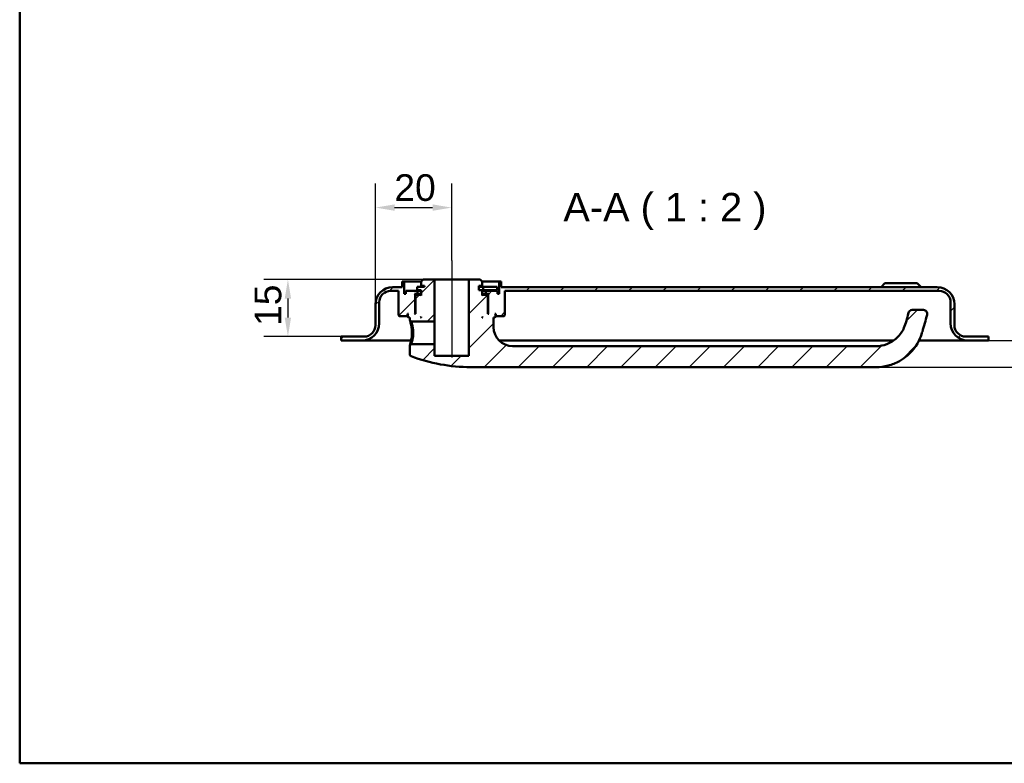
# Model space of a CAD drawing. Header units: millimetres. Extents: x 20 to 833, y 20 to 574.
# Tile 1 of 4: x 20 to 279, y 20 to 215. Entities that reach past the tile are written whole.
import ezdxf

# ---------------------------------------------------------------- set-up
doc = ezdxf.new("R2010")
doc.units = ezdxf.units.MM
doc.header["$LTSCALE"] = 2
for name, color, linetype, lineweight in [('Bemaßungen(DIN)', 7, 'Continuous', 25), ('Mittellinie(DIN)', 7, 'Continuous', 25), ('Sichtbare Kanten(DIN)', 7, 'Continuous', 50), ('Skizziergeometrie(DIN)', 7, 'Continuous', 50), ('Symbole(DIN)', 7, 'Continuous', 25)]:
    doc.layers.add(name, color=color, linetype=linetype, lineweight=lineweight)
doc.layers.add('Schraffur', color=179, linetype='Continuous', lineweight=9, true_color=0x1e1e47)
doc.styles.add('Aktuell-DINGroßer Text', font='arial.ttf')
doc.styles.add('STANDARD-DIN~0', font='arial.ttf')
doc.dimstyles.new('CAD-LAN', dxfattribs={"dimscale": 2, "dimtxt": 3.5, "dimasz": 2.5, "dimexe": 3.175, "dimexo": 0, "dimgap": 0.8, "dimtad": 1, "dimrnd": 1e-08, "dimtxsty": 'STANDARD-DIN~0', "dimcen": 0.09, "dimdle": 10, "dimclrd": 250, "dimclre": 250, "dimclrt": 250, "dimadec": 0, "dimazin": 2, "dimtfac": 1, "dimtmove": 0, "dimatfit": 3, "dimfxl": 1, "dimtolj": 1, "dimtzin": 0, "dimlwd": 25, "dimlwe": 25, "dimarcsym": 0})

# ---------------------------------------------------------------- blocks, each defined once
blk = doc.blocks.new('Ränder Standardrahmen')
at = {"layer": 'Skizziergeometrie(DIN)', "flags": 128}
blk.add_lwpolyline([(10, 10), (10, 287), (410, 287), (410, 10), (10, 10)], dxfattribs=at)
blk = doc.blocks.new('*D23')
at = {"layer": 'Bemaßungen(DIN)', "color": 250, "linetype": 'Continuous', "lineweight": 25, "true_color": 0x3f3f3f, "transparency": 16777216}
for p, q in [((113.43, 140.48), (113.43, 172.19)), ((133.43, 151.98), (133.43, 172.19)), ((118.43, 165.84), (128.43, 165.84))]:
    blk.add_line(p, q, dxfattribs=at)
at = {"layer": 'Bemaßungen(DIN)', "color": 250, "linetype": 'Continuous', "true_color": 0x3f3f3f, "transparency": 16777216}
for points in [[(118.43, 166.68), (118.43, 165.01), (113.43, 165.84)], [(128.43, 166.68), (128.43, 165.01), (133.43, 165.84)]]:
    blk.add_solid(points, dxfattribs=at)
at = {"layer": 'Defpoints', "color": 0, "linetype": 'Continuous', "transparency": 16777216}
for p in [(133.43, 165.84), (133.43, 151.98), (113.43, 140.48)]:
    blk.add_point(p, dxfattribs=at)
at = {"layer": 'Bemaßungen(DIN)', "color": 250, "linetype": 'Continuous', "lineweight": 25, "true_color": 0x3f3f3f, "transparency": 16777216, "insert": (118.37, 174.59), "char_height": 7, "attachment_point": 1, "style": 'STANDARD-DIN~0'}
blk.add_mtext('\\A1;20', dxfattribs=at)
blk = doc.blocks.new('*D24')
at = {"layer": 'Bemaßungen(DIN)', "color": 250, "linetype": 'Continuous', "lineweight": 25, "true_color": 0x3f3f3f, "transparency": 16777216}
for p, q in [((301.39, 135.98), (301.39, 140.98)), ((274.43, 130.98), (307.74, 130.98)), ((301.39, 123.98), (301.39, 130.98)), ((244.93, 123.98), (307.74, 123.98)), ((301.39, 118.98), (301.39, 113.98))]:
    blk.add_line(p, q, dxfattribs=at)
at = {"layer": 'Bemaßungen(DIN)', "color": 250, "linetype": 'Continuous', "true_color": 0x3f3f3f, "transparency": 16777216}
for points in [[(300.55, 135.98), (302.22, 135.98), (301.39, 130.98)], [(300.55, 118.98), (302.22, 118.98), (301.39, 123.98)]]:
    blk.add_solid(points, dxfattribs=at)
at = {"layer": 'Defpoints', "color": 0, "linetype": 'Continuous', "transparency": 16777216}
for p in [(274.43, 130.98), (301.39, 130.98), (244.93, 123.98)]:
    blk.add_point(p, dxfattribs=at)
at = {"layer": 'Bemaßungen(DIN)', "color": 250, "linetype": 'Continuous', "lineweight": 25, "true_color": 0x3f3f3f, "transparency": 16777216, "insert": (292.79, 125.22), "char_height": 7, "attachment_point": 1, "rotation": 90, "style": 'STANDARD-DIN~0'}
blk.add_mtext('\\A1;7', dxfattribs=at)
blk = doc.blocks.new('*D25')
at = {"layer": 'Bemaßungen(DIN)', "color": 250, "linetype": 'Continuous', "lineweight": 25, "true_color": 0x3f3f3f, "transparency": 16777216}
for p, q in [((125.93, 146.98), (84.08, 146.98)), ((90.43, 141.98), (90.43, 136.98)), ((104.43, 131.98), (84.08, 131.98))]:
    blk.add_line(p, q, dxfattribs=at)
at = {"layer": 'Bemaßungen(DIN)', "color": 250, "linetype": 'Continuous', "true_color": 0x3f3f3f, "transparency": 16777216}
for points in [[(89.59, 141.98), (91.26, 141.98), (90.43, 146.98)], [(89.59, 136.98), (91.26, 136.98), (90.43, 131.98)]]:
    blk.add_solid(points, dxfattribs=at)
at = {"layer": 'Defpoints', "color": 0, "linetype": 'Continuous', "transparency": 16777216}
for p in [(125.93, 146.98), (90.43, 131.98), (104.43, 131.98)]:
    blk.add_point(p, dxfattribs=at)
at = {"layer": 'Bemaßungen(DIN)', "color": 250, "linetype": 'Continuous', "lineweight": 25, "true_color": 0x3f3f3f, "transparency": 16777216, "insert": (81.68, 134.77), "char_height": 7, "attachment_point": 1, "rotation": 90, "style": 'STANDARD-DIN~0'}
blk.add_mtext('\\A1;15', dxfattribs=at)

msp = doc.modelspace()

# ---------------------------------------------------------------- hatches: boundary and pattern name
at = {"layer": 'Schraffur'}
h = msp.add_hatch(dxfattribs=at)
h.set_pattern_fill('ANSI31', color=256, scale=50.8, style=0)
h.set_pattern_definition([(45, (0, 0), (-4.49013, 4.49013), [])])
edge = h.paths.add_edge_path()
edge.add_spline(control_points=[(122.798, 129.981), (122.737, 129.921), (122.675, 129.861), (122.551, 129.741), (122.489, 129.681), (122.427, 129.62)], knot_values=[-0.0518019, -0.0518019, -0.0518019, -0.0518019, -0.0259876, -0.0259876, 0, 0, 0, 0], degree=3, periodic=0)
edge.add_line((122.427, 129.62), (122.427, 127.323))
edge.add_spline(control_points=[(122.427, 127.323), (122.429, 127.287), (122.433, 127.251), (122.448, 127.181), (122.46, 127.146), (122.506, 127.046), (122.548, 126.994), (122.637, 126.912), (122.692, 126.878), (122.752, 126.856)], knot_values=[-0.0530304, -0.0530304, -0.0530304, -0.0530304, -0.0446746, -0.0446746, -0.0363187, -0.0363187, -0.0190361, -0.0190361, -0.0000008, -0.0000008, -0.0000008, -0.0000008], degree=3, periodic=0)
edge.add_ellipse((138.427, 168.148), major_axis=(-15.675, -41.291), ratio=1, start_angle=0, end_angle=20.78806)
edge.add_line((138.427, 123.981), (244.927, 123.981))
edge.add_spline(control_points=[(244.927, 123.981), (245.98, 123.981), (247.034, 124.117), (249.073, 124.642), (250.061, 125.032), (252.435, 126.347), (253.715, 127.449), (256.287, 130.704), (256.805, 132.539), (257.433, 134.754), (257.858, 136.23), (258.282, 137.705)], knot_values=[-1.0346226, -1.0346226, -1.0346226, -1.0346226, -0.9382536, -0.9382536, -0.8419239, -0.8419239, -0.6899476, -0.6899476, -0.4605936, -0.4605936, 0, 0, 0, 0], degree=3, periodic=0)
edge.add_ellipse((257.32, 137.981), major_axis=(0.961, -0.276), ratio=1, start_angle=0, end_angle=106)
edge.add_line((257.32, 138.981), (254.32, 138.981))
edge.add_ellipse((254.32, 137.981), major_axis=(0, 1), ratio=1, start_angle=0, end_angle=76.78481)
edge.add_spline(control_points=[(253.346, 138.21), (252.986, 136.674), (252.707, 135.409), (251.79, 133.386), (251.238, 132.517), (249.573, 130.946), (248.684, 130.383), (246.818, 129.666), (245.872, 129.481), (244.927, 129.481)], knot_values=[-1.4743943, -1.4743943, -1.4743943, -1.4743943, -0.9712289, -0.9712289, -0.5989666, -0.5989666, -0.2834298, -0.2834298, 0, 0, 0, 0], degree=3, periodic=0)
edge.add_line((244.927, 129.481), (149.427, 129.481))
edge.add_ellipse((149.427, 134.481), major_axis=(0, -5), ratio=1, start_angle=270, end_angle=360, ccw=False)
edge.add_line((144.427, 134.481), (144.427, 136.981))
edge.add_line((144.427, 136.981), (144.727, 136.981))
edge.add_line((144.727, 136.981), (144.927, 137.181))
edge.add_line((144.927, 137.181), (144.927, 137.781))
edge.add_line((144.927, 137.781), (144.727, 137.981))
edge.add_line((144.727, 137.981), (145.027, 137.981))
edge.add_line((145.027, 137.981), (145.027, 137.481))
edge.add_line((145.027, 137.481), (145.127, 137.381))
edge.add_line((145.127, 137.381), (147.227, 137.381))
edge.add_line((147.227, 137.381), (147.427, 137.581))
edge.add_line((147.427, 137.581), (147.427, 143.981))
edge.add_line((147.427, 143.981), (261.427, 143.981))
edge.add_ellipse((261.427, 140.981), major_axis=(0, 3), ratio=1, start_angle=270, end_angle=360, ccw=False)
edge.add_line((264.427, 140.981), (264.427, 135.481))
edge.add_ellipse((268.927, 135.481), major_axis=(-4.5, 0), ratio=1, start_angle=0, end_angle=90)
edge.add_line((268.927, 130.981), (274.427, 130.981))
edge.add_line((274.427, 130.981), (274.427, 131.981))
edge.add_line((274.427, 131.981), (268.427, 131.981))
edge.add_ellipse((268.427, 134.981), major_axis=(0, -3), ratio=1, start_angle=270, end_angle=360, ccw=False)
edge.add_line((265.427, 134.981), (265.427, 140.481))
edge.add_ellipse((260.927, 140.481), major_axis=(4.5, 0), ratio=1, start_angle=0, end_angle=90)
edge.add_line((260.927, 144.981), (146.427, 144.981))
edge.add_line((146.427, 144.981), (146.427, 146.481))
edge.add_line((146.427, 146.481), (145.927, 146.481))
edge.add_line((145.927, 146.481), (145.927, 143.181))
edge.add_line((145.927, 143.181), (145.427, 143.181))
edge.add_line((145.427, 143.181), (145.427, 143.981))
edge.add_line((145.427, 143.981), (142.427, 143.981))
edge.add_line((142.427, 143.981), (142.427, 143.181))
edge.add_line((142.427, 143.181), (143.177, 143.181))
edge.add_line((143.177, 143.181), (142.977, 142.981))
edge.add_line((142.977, 142.981), (142.977, 138.181))
edge.add_line((142.977, 138.181), (143.177, 137.981))
edge.add_line((143.177, 137.981), (142.927, 137.981))
edge.add_line((142.927, 137.981), (142.927, 142.781))
edge.add_line((142.927, 142.781), (142.727, 142.981))
edge.add_line((142.727, 142.981), (141.627, 142.981))
edge.add_line((141.627, 142.981), (141.427, 142.781))
edge.add_line((141.427, 142.781), (141.427, 144.181))
edge.add_line((141.427, 144.181), (140.527, 144.181))
edge.add_line((140.527, 144.181), (140.527, 145.281))
edge.add_line((140.527, 145.281), (141.427, 145.281))
edge.add_line((141.427, 145.281), (141.427, 146.481))
edge.add_line((141.427, 146.481), (140.927, 146.981))
edge.add_line((140.927, 146.981), (137.927, 146.981))
edge.add_line((137.927, 146.981), (137.927, 126.981))
edge.add_line((137.927, 126.981), (128.927, 126.981))
edge.add_line((128.927, 126.981), (128.927, 129.981))
edge.add_line((128.927, 129.981), (122.798, 129.981))
h.paths.add_polyline_path([(141.627, 136.981), (141.427, 136.981), (141.427, 137.181)], flags=0)
edge = h.paths.add_edge_path()
edge.add_spline(control_points=[(122.427, 136.342), (122.49, 136.282), (122.552, 136.221), (122.676, 136.101), (122.738, 136.041), (122.799, 135.981)], knot_values=[-0.0519734, -0.0519734, -0.0519734, -0.0519734, -0.0259867, -0.0259867, -0.0001656, -0.0001656, -0.0001656, -0.0001656], degree=3, periodic=0)
edge.add_line((122.799, 135.981), (128.927, 135.981))
edge.add_line((128.927, 135.981), (128.927, 146.981))
edge.add_line((128.927, 146.981), (125.927, 146.981))
edge.add_line((125.927, 146.981), (125.427, 146.481))
edge.add_line((125.427, 146.481), (125.427, 145.281))
edge.add_line((125.427, 145.281), (126.327, 145.281))
edge.add_line((126.327, 145.281), (126.327, 145.081))
edge.add_line((126.327, 145.081), (124.41, 145.081))
edge.add_line((124.41, 145.081), (124.41, 144.181))
edge.add_line((124.41, 144.181), (125.427, 144.181))
edge.add_line((125.427, 144.181), (125.427, 142.781))
edge.add_line((125.427, 142.781), (125.227, 142.981))
edge.add_line((125.227, 142.981), (124.127, 142.981))
edge.add_line((124.127, 142.981), (123.927, 142.781))
edge.add_line((123.927, 142.781), (123.927, 137.981))
edge.add_line((123.927, 137.981), (123.677, 137.981))
edge.add_line((123.677, 137.981), (123.877, 138.181))
edge.add_line((123.877, 138.181), (123.877, 142.981))
edge.add_line((123.877, 142.981), (123.677, 143.181))
edge.add_line((123.677, 143.181), (124.427, 143.181))
edge.add_line((124.427, 143.181), (124.427, 143.981))
edge.add_line((124.427, 143.981), (121.427, 143.981))
edge.add_line((121.427, 143.981), (121.427, 143.181))
edge.add_line((121.427, 143.181), (120.927, 143.181))
edge.add_line((120.927, 143.181), (120.927, 146.481))
edge.add_line((120.927, 146.481), (120.427, 146.481))
edge.add_line((120.427, 146.481), (120.427, 144.981))
edge.add_line((120.427, 144.981), (117.927, 144.981))
edge.add_ellipse((117.927, 140.481), major_axis=(0, 4.5), ratio=1, start_angle=0, end_angle=90)
edge.add_line((113.427, 140.481), (113.427, 134.981))
edge.add_ellipse((110.427, 134.981), major_axis=(3, 0), ratio=1, start_angle=270, end_angle=360, ccw=False)
edge.add_line((110.427, 131.981), (104.427, 131.981))
edge.add_line((104.427, 131.981), (104.427, 130.981))
edge.add_line((104.427, 130.981), (109.927, 130.981))
edge.add_ellipse((109.927, 135.481), major_axis=(0, -4.5), ratio=1, start_angle=0, end_angle=90)
edge.add_line((114.427, 135.481), (114.427, 140.981))
edge.add_ellipse((117.427, 140.981), major_axis=(-3, 0), ratio=1, start_angle=270, end_angle=360, ccw=False)
edge.add_line((117.427, 143.981), (119.427, 143.981))
edge.add_line((119.427, 143.981), (119.427, 137.581))
edge.add_line((119.427, 137.581), (119.627, 137.381))
edge.add_line((119.627, 137.381), (121.727, 137.381))
edge.add_line((121.727, 137.381), (121.827, 137.481))
edge.add_line((121.827, 137.481), (121.827, 137.981))
edge.add_line((121.827, 137.981), (122.127, 137.981))
edge.add_line((122.127, 137.981), (121.927, 137.781))
edge.add_line((121.927, 137.781), (121.927, 137.181))
edge.add_line((121.927, 137.181), (122.127, 136.981))
edge.add_line((122.127, 136.981), (122.427, 136.981))
edge.add_line((122.427, 136.981), (122.427, 136.342))
h.paths.add_polyline_path([(125.427, 136.981), (125.227, 136.981), (125.427, 137.181)], flags=0)

# ---------------------------------------------------------------- linework, layer by layer
at = {"layer": 'Mittellinie(DIN)', "linetype": 'Continuous'}
msp.add_line((133.427, 151.981), (133.427, 126.481), dxfattribs=at)
at = {"layer": 'Sichtbare Kanten(DIN)'}
for p, q in [((120.427, 144.981), (117.927, 144.981)), ((120.927, 146.481), (120.427, 146.481)), ((120.427, 146.481), (120.427, 144.981)), ((120.927, 143.181), (120.927, 146.481)), ((120.927, 146.481), (125.427, 146.481)), ((126.327, 145.081), (124.41, 145.081)), ((124.41, 145.081), (124.41, 144.181)), ((125.927, 146.981), (125.427, 146.481)), ((125.427, 146.481), (125.427, 145.281)), ((125.427, 145.281), (126.327, 145.281)), ((128.927, 146.981), (125.927, 146.981)), ((126.327, 145.281), (126.327, 145.081)), ((128.927, 135.981), (128.927, 146.981)), ((137.927, 146.981), (128.927, 146.981)), ((140.927, 146.981), (137.927, 146.981)), ((137.927, 146.981), (137.927, 126.981)), ((140.527, 144.181), (140.527, 145.281)), ((140.527, 145.281), (141.427, 145.281)), ((141.685, 145.081), (140.527, 145.081)), ((141.427, 146.481), (140.927, 146.981)), ((141.427, 145.281), (141.427, 146.481)), ((141.427, 146.481), (145.927, 146.481)), ((145.385, 145.081), (141.685, 145.081)), ((141.685, 145.081), (141.685, 144.181)), ((145.385, 145.081), (145.385, 144.181)), ((146.427, 146.481), (145.927, 146.481)), ((145.927, 146.481), (145.927, 143.181)), ((146.427, 144.981), (146.427, 146.481)), ((260.927, 144.981), (146.427, 144.981)), ((247.177, 145.981), (246.177, 144.981)), ((247.177, 145.981), (255.677, 145.981)), ((255.677, 145.981), (256.677, 144.981)), ((117.427, 143.981), (119.427, 143.981)), ((119.427, 143.981), (119.427, 137.581)), ((121.427, 143.181), (120.927, 143.181)), ((124.427, 143.981), (121.427, 143.981)), ((121.427, 143.981), (121.427, 143.181)), ((123.877, 142.981), (123.677, 143.181)), ((123.677, 143.181), (124.427, 143.181)), ((123.877, 138.181), (123.877, 142.981)), ((123.877, 142.981), (124.127, 142.981)), ((124.127, 142.981), (123.927, 142.781)), ((123.927, 142.781), (123.927, 137.981)), ((125.227, 142.981), (124.127, 142.981)), ((124.41, 144.181), (125.427, 144.181)), ((124.427, 143.181), (124.427, 143.981)), ((124.427, 143.981), (125.427, 143.981)), ((125.427, 143.181), (124.427, 143.181)), ((125.427, 142.781), (125.227, 142.981)), ((125.427, 142.981), (125.227, 142.981)), ((125.427, 144.181), (125.427, 142.781)), ((141.427, 144.181), (140.527, 144.181)), ((141.427, 142.781), (141.427, 144.181)), ((141.427, 144.181), (141.685, 144.181)), ((141.427, 143.981), (142.427, 143.981)), ((142.427, 143.181), (141.427, 143.181)), ((141.627, 142.981), (141.427, 142.781)), ((141.627, 142.981), (141.427, 142.981)), ((142.727, 142.981), (141.627, 142.981)), ((141.685, 144.181), (145.385, 144.181)), ((145.427, 143.981), (142.427, 143.981)), ((142.427, 143.981), (142.427, 143.181)), ((142.427, 143.181), (143.177, 143.181)), ((142.927, 142.781), (142.727, 142.981)), ((142.727, 142.981), (142.977, 142.981)), ((142.927, 137.981), (142.927, 142.781)), ((143.177, 143.181), (142.977, 142.981)), ((142.977, 142.981), (142.977, 138.181)), ((145.427, 143.181), (145.427, 143.981)), ((145.927, 143.181), (145.427, 143.181)), ((147.427, 137.581), (147.427, 143.981)), ((147.427, 143.981), (261.427, 143.981)), ((113.427, 140.481), (113.427, 134.981)), ((114.427, 135.481), (114.427, 140.981)), ((264.427, 140.981), (264.427, 135.481)), ((265.427, 134.981), (265.427, 140.481)), ((119.427, 137.581), (119.627, 137.381)), ((119.627, 137.381), (121.727, 137.381)), ((121.727, 137.381), (121.827, 137.481)), ((121.727, 137.381), (121.927, 137.381)), ((121.827, 137.481), (121.827, 137.981)), ((121.827, 137.981), (122.127, 137.981)), ((121.927, 137.481), (121.827, 137.481)), ((122.127, 137.981), (121.927, 137.781)), ((121.927, 137.781), (121.927, 137.181)), ((121.927, 137.181), (122.127, 136.981)), ((123.677, 137.981), (123.877, 138.181)), ((123.927, 137.981), (123.677, 137.981)), ((123.927, 138.181), (123.877, 138.181)), ((125.227, 136.981), (125.427, 137.181)), ((125.427, 137.181), (125.427, 136.981)), ((141.427, 136.981), (141.427, 137.181)), ((141.427, 137.181), (141.627, 136.981)), ((142.977, 138.181), (142.927, 138.181)), ((143.177, 137.981), (142.927, 137.981)), ((142.977, 138.181), (143.177, 137.981)), ((144.927, 137.781), (144.727, 137.981)), ((144.727, 137.981), (145.027, 137.981)), ((144.727, 136.981), (144.927, 137.181)), ((144.927, 137.181), (144.927, 137.781)), ((145.027, 137.481), (144.927, 137.481)), ((144.927, 137.381), (145.127, 137.381)), ((145.027, 137.981), (145.027, 137.481)), ((145.027, 137.481), (145.127, 137.381)), ((145.127, 137.381), (147.227, 137.381)), ((147.227, 137.381), (147.427, 137.581)), ((257.32, 138.981), (254.32, 138.981)), ((122.127, 136.981), (122.427, 136.981)), ((122.427, 136.981), (122.427, 136.342)), ((122.428, 136.342), (122.8, 135.981)), ((122.799, 135.981), (128.927, 135.981)), ((125.427, 136.981), (125.227, 136.981)), ((128.927, 135.981), (128.927, 129.981)), ((141.627, 136.981), (141.427, 136.981)), ((144.427, 134.481), (144.427, 136.981)), ((144.427, 136.981), (144.727, 136.981)), ((110.427, 131.981), (104.427, 131.981)), ((104.427, 131.981), (104.427, 130.981)), ((274.427, 131.981), (268.427, 131.981)), ((274.427, 130.981), (274.427, 131.981)), ((104.427, 130.981), (109.927, 130.981)), ((109.927, 130.981), (121.427, 130.981)), ((121.427, 130.981), (122.787, 130.981)), ((122.798, 129.981), (122.426, 129.62)), ((122.427, 129.62), (122.427, 127.323)), ((128.927, 129.981), (122.798, 129.981)), ((128.927, 126.981), (128.927, 129.981)), ((145.856, 130.981), (249.507, 130.981)), ((244.927, 129.481), (149.427, 129.481)), ((256.155, 130.981), (257.427, 130.981)), ((257.427, 130.981), (268.927, 130.981)), ((268.927, 130.981), (274.427, 130.981)), ((137.927, 126.981), (128.927, 126.981)), ((138.427, 123.981), (244.927, 123.981))]:
    msp.add_line(p, q, dxfattribs=at)
for centre, radius, start, end in [((117.927, 140.481), 4.5, 90, 180), ((260.927, 140.481), 4.5, 0, 90), ((117.427, 140.981), 3, 90, 180), ((261.427, 140.981), 3, 0, 90), ((254.32, 137.981), 1, 90, 166.78481), ((257.32, 137.981), 1, 344, 90), ((109.927, 135.481), 4.5, 270, 0), ((110.427, 134.981), 3, 270, 0), ((149.427, 134.481), 5, 180, 270), ((268.927, 135.481), 4.5, 180, 270), ((268.427, 134.981), 3, 180, 270), ((138.427, 168.148), 44.167, 249.21194, 270)]:
    msp.add_arc(centre, radius, start, end, dxfattribs=at)
for points, knots in [([(253.346, 138.21), (252.986, 136.674), (252.707, 135.409), (251.79, 133.386), (251.238, 132.517), (249.573, 130.946), (248.684, 130.383), (246.818, 129.666), (245.872, 129.481), (244.927, 129.481)], [-1.4743943, -1.4743943, -1.4743943, -1.4743943, -0.9712289, -0.9712289, -0.5989666, -0.5989666, -0.2834298, -0.2834298, 0, 0, 0, 0]), ([(244.927, 123.981), (245.98, 123.981), (247.034, 124.117), (249.073, 124.642), (250.061, 125.032), (252.435, 126.347), (253.715, 127.449), (256.287, 130.704), (256.805, 132.539), (257.433, 134.754), (257.858, 136.23), (258.282, 137.705)], [-1.0346226, -1.0346226, -1.0346226, -1.0346226, -0.9382536, -0.9382536, -0.8419239, -0.8419239, -0.6899476, -0.6899476, -0.4605936, -0.4605936, 0, 0, 0, 0]), ([(122.428, 136.342), (122.428, 136.342), (122.451, 136.27), (122.544, 135.975), (122.784, 135.109), (122.99, 133.99), (122.992, 132.981), (122.992, 132.981), (122.992, 132.981), (122.992, 132.981)], [-0.52855384, -0.52855384, -0.52855384, -0.52855384, -0.45322919, -0.33992189, -0.30215279, 0, 0, 0, 0.00002882, 0.00002882, 0.00002882, 0.00002882]), ([(123.345, 132.981), (123.345, 132.981), (123.345, 132.981), (123.345, 132.981), (123.343, 133.882), (123.166, 134.769), (123.009, 135.325), (122.989, 135.395), (122.97, 135.46), (122.951, 135.519), (122.897, 135.698), (122.852, 135.829), (122.826, 135.905), (122.809, 135.955), (122.8, 135.981), (122.799, 135.981)], [2.11504062, 2.11504062, 2.11504062, 2.11504062, 2.11506954, 2.11506954, 2.11506954, 2.41722233, 2.41722233, 2.41722233, 2.45499143, 2.45499143, 2.45499143, 2.56829872, 2.56829872, 2.56829872, 2.6438717, 2.6438717, 2.6438717, 2.6438717]), ([(122.992, 132.981), (122.993, 132.477), (122.903, 131.46), (122.633, 130.269), (122.454, 129.706), (122.427, 129.621), (122.426, 129.62)], [-2.11504072, -2.11504072, -2.11504072, -2.11504072, -1.96399314, -1.81291674, -1.66184035, -1.5865001, -1.5865001, -1.5865001, -1.5865001]), ([(122.798, 129.981), (122.798, 129.981), (122.807, 130.007), (122.825, 130.057), (122.86, 130.158), (122.929, 130.358), (123.007, 130.636), (123.085, 130.914), (123.172, 131.269), (123.237, 131.673), (123.302, 132.077), (123.345, 132.531), (123.345, 132.981)], [3.70156212, 3.70156212, 3.70156212, 3.70156212, 3.77690989, 3.77690989, 3.77690989, 3.92798628, 3.92798628, 3.92798628, 4.07906268, 4.07906268, 4.07906268, 4.23011015, 4.23011015, 4.23011015, 4.23011015]), ([(122.429, 127.323), (122.429, 127.287), (122.433, 127.251), (122.448, 127.181), (122.46, 127.146), (122.506, 127.046), (122.548, 126.994), (122.637, 126.912), (122.692, 126.878), (122.751, 126.856)], [-0.053030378, -0.053030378, -0.053030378, -0.053030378, -0.044674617, -0.044674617, -0.036318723, -0.036318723, -0.019036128, -0.019036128, -0.000000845, -0.000000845, -0.000000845, -0.000000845])]:
    msp.add_open_spline(points, degree=3, knots=knots, dxfattribs=at)

# ---------------------------------------------------------------- block references
at = {"xscale": 2, "yscale": 2, "zscale": 2}
msp.add_blockref('Ränder Standardrahmen', (0, 0), dxfattribs=at)

# ---------------------------------------------------------------- texts
at = {"layer": 'Symbole(DIN)', "color": 7, "insert": (162.755, 159.981), "char_height": 7.4676, "attachment_point": 7, "style": 'Aktuell-DINGroßer Text'}
msp.add_mtext('A-A ( 1 : 2 )', dxfattribs=at)

# ---------------------------------------------------------------- dimensions: what is measured, and where the dimension line sits
at = {"layer": 'Bemaßungen(DIN)', "color": 250, "linetype": 'Continuous', "lineweight": 25, "true_color": 0x3f3f3f}
for base, p1, p2, angle, override, picture, middle in [((133.427, 165.842), (113.427, 140.481), (133.427, 151.981), 180, {"dimgap": 0.8, "dimdec": 2, "dimtol": 0, "dimlim": 0, "dimtp": 0, "dimtm": 0, "dimtdec": 2, "dimtofl": 0, "dimatfit": 1}, '*D23', (123.427, 165.842)), ((90.427, 131.981), (125.927, 146.981), (104.427, 131.981), 90, {"dimgap": 0.8, "dimdec": 2, "dimtol": 0, "dimlim": 0, "dimtp": 0, "dimtm": 0, "dimtdec": 2, "dimtofl": 0, "dimatfit": 1}, '*D25', (90.427, 139.481)), ((301.385, 130.981), (244.927, 123.981), (274.427, 130.981), 90, {"dimgap": 0.8, "dimdec": 2, "dimtol": 0, "dimlim": 0, "dimtp": 0, "dimtm": 0, "dimtdec": 2, "dimtofl": 1, "dimatfit": 1}, '*D24', (301.385, 127.481))]:
    dim = msp.add_linear_dim(base=base, p1=p1, p2=p2, angle=angle, dimstyle='CAD-LAN', override=override, dxfattribs=at)
    dim.commit()
    dim.dimension.update_dxf_attribs({"geometry": picture, "text_midpoint": middle, "dimtype": 160})

doc.saveas('drawing.dxf')
